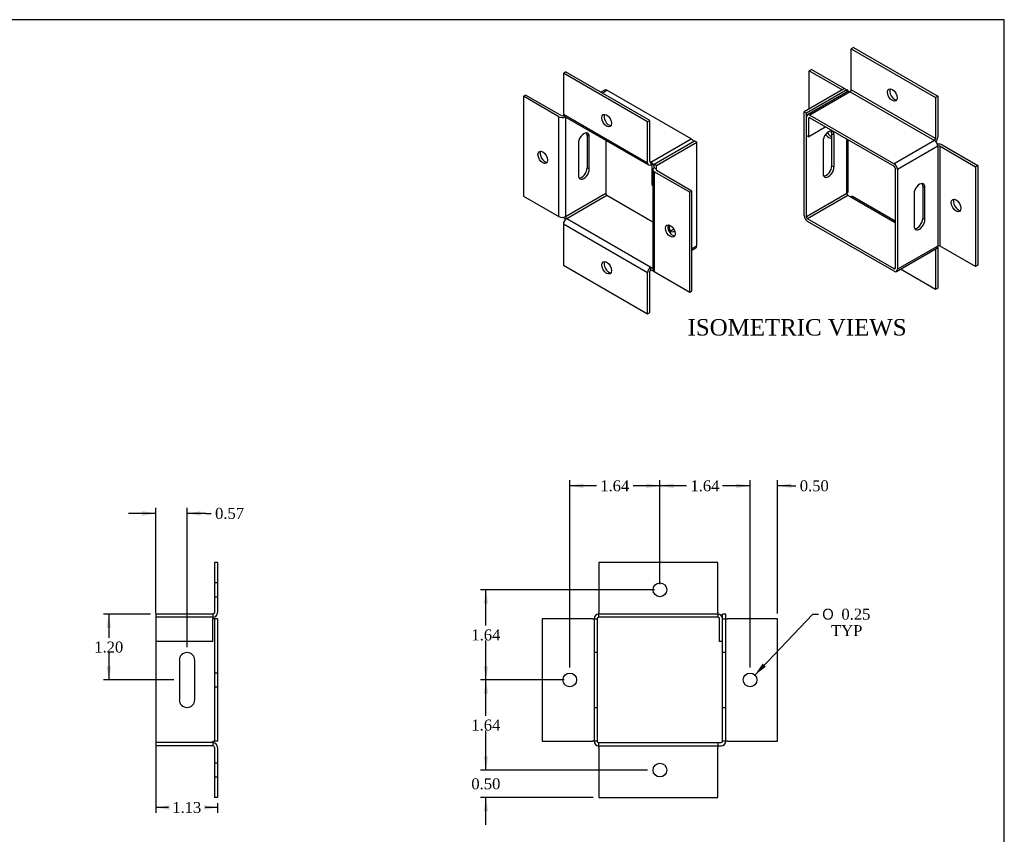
# Model space of a CAD drawing. Header units: inches. Extents: x 0.1 to 35.9, y -0.2 to 23.9.
# Tile 3 of 3: x 18 to 35.9, y 9.1 to 23.9. Entities that reach past the tile are written whole.
import ezdxf
from ezdxf.enums import TextEntityAlignment as Align
from ezdxf.lldxf.tags import DXFTag

# ---------------------------------------------------------------- set-up
doc = ezdxf.new("R2010")
doc.units = ezdxf.units.IN
doc.header["$MEASUREMENT"] = 0
doc.layers.add('COM55557-1', color=7, linetype='Continuous')
doc.layers.add('Default', color=7, linetype='Continuous')
doc.styles.add('SEACAD_Solid_Edge_ANSI1_Symbols', font='txt')
doc.styles.add('SEACAD_Times_New_Roman', font='times.ttf')
tags = doc.linetypes.add('HIDDEN2', pattern=[0.1875, 0.125, -0.0625]).pattern_tags.tags
tags[6:7] = [DXFTag(74, 4), DXFTag(75, 0), DXFTag(340, '0'), DXFTag(46, 0.0), DXFTag(50, 0.0), DXFTag(44, 0.0), DXFTag(45, 0.0)]
tags[4:5] = [DXFTag(74, 4), DXFTag(75, 0), DXFTag(340, '0'), DXFTag(46, 0.0), DXFTag(50, 0.0), DXFTag(44, 0.0), DXFTag(45, 0.0)]
doc.dimstyles.new('HAMMOND_(STH_-_42x28)', dxfattribs={"dimtxt": 0.2, "dimasz": 0.25, "dimexe": 0.1, "dimexo": 0.1, "dimgap": 0.05, "dimtad": 0, "dimtih": 1, "dimtoh": 1, "dimzin": 0, "dimdsep": 46, "dimtxsty": 'SEACAD_Times_New_Roman', "dimblk1": '_SE_FILLED', "dimblk2": '_SE_FILLED', "dimsah": 1, "dimcen": 0.1, "dimadec": 0, "dimazin": 0, "dimtfac": 0.8, "dimtofl": 0, "dimtmove": 0, "dimatfit": 3, "dimfxl": 1, "dimtolj": 1, "dimtzin": 0, "dimarcsym": 0})

# ---------------------------------------------------------------- blocks, each defined once
blk = doc.blocks.new('SE2')
at = {"layer": 'COM55557-1', "color": 7, "linetype": 'Continuous'}
for p, q in [((21.557, 14.047), (21.557, 13.133)), ((21.614, 14.047), (21.557, 14.047)), ((21.614, 14.047), (21.614, 13.133)), ((21.528, 13.104), (20.489, 13.104)), ((20.489, 13.104), (20.489, 13.018)), ((21.528, 13.104), (21.528, 13.018)), ((20.489, 13.018), (20.489, 10.79)), ((21.557, 13.018), (21.528, 13.018)), ((21.557, 13.018), (21.557, 10.79)), ((21.614, 13.018), (21.557, 13.018)), ((21.614, 13.018), (21.614, 10.79)), ((20.917, 12.263), (20.917, 11.544)), ((21.198, 11.544), (21.198, 12.263)), ((20.489, 10.79), (20.489, 10.704)), ((21.528, 10.79), (21.528, 10.704)), ((21.528, 10.79), (21.557, 10.79)), ((21.614, 10.79), (21.557, 10.79)), ((21.528, 10.704), (20.489, 10.704)), ((21.557, 10.675), (21.557, 9.761)), ((21.614, 10.675), (21.614, 9.761)), ((21.614, 9.761), (21.557, 9.761))]:
    blk.add_line(p, q, dxfattribs=at)
at = {"layer": 'COM55557-1', "color": 7, "linetype": 'HIDDEN2'}
for p, q in [((21.614, 13.672), (21.557, 13.672)), ((21.557, 13.422), (21.614, 13.422)), ((21.528, 13.047), (20.489, 13.047)), ((21.528, 12.604), (21.528, 13.018)), ((21.528, 12.604), (20.489, 12.604)), ((21.614, 12.029), (21.557, 12.029)), ((21.557, 11.779), (21.614, 11.779)), ((21.528, 10.761), (20.489, 10.761)), ((21.614, 10.386), (21.557, 10.386)), ((21.557, 10.136), (21.614, 10.136))]:
    blk.add_line(p, q, dxfattribs=at)
at = {"layer": 'COM55557-1', "color": 7, "linetype": 'Continuous'}
for centre, radius, start, end in [((21.528, 13.133), 0.086, 270, 0), ((21.528, 13.133), 0.029, 270, 0), ((21.057, 12.263), 0.141, 0, 180), ((21.057, 11.544), 0.141, 180, 0), ((21.528, 10.675), 0.086, 0, 90), ((21.528, 10.675), 0.029, 0, 90)]:
    blk.add_arc(centre, radius, start, end, dxfattribs=at)
blk = doc.blocks.new('SE5')
at = {"layer": 'COM55557-1', "color": 7, "linetype": 'Continuous'}
for p, q in [((28.557, 14.047), (28.557, 13.133)), ((30.728, 14.047), (28.557, 14.047)), ((30.728, 13.133), (30.728, 14.047)), ((28.557, 13.047), (28.557, 13.133)), ((30.728, 13.133), (30.728, 13.047)), ((30.871, 13.104), (30.814, 13.104)), ((30.814, 13.018), (30.814, 13.104)), ((30.871, 13.018), (30.871, 13.104)), ((28.442, 13.018), (27.528, 13.018)), ((27.528, 13.018), (27.528, 10.79)), ((28.442, 13.018), (28.528, 13.018)), ((28.528, 13.018), (28.528, 10.79)), ((30.728, 13.047), (28.557, 13.047)), ((30.757, 12.604), (30.757, 13.018)), ((30.814, 10.79), (30.814, 13.018)), ((30.814, 12.604), (30.814, 13.018)), ((30.814, 13.018), (30.9, 13.018)), ((31.814, 13.018), (30.9, 13.018)), ((31.814, 10.79), (31.814, 13.018)), ((30.814, 12.604), (30.757, 12.604)), ((27.528, 10.79), (28.442, 10.79)), ((28.528, 10.79), (28.442, 10.79)), ((30.9, 10.79), (30.814, 10.79)), ((30.9, 10.79), (31.814, 10.79)), ((28.557, 10.761), (30.728, 10.761)), ((28.557, 10.675), (28.557, 10.761)), ((28.557, 10.675), (28.557, 9.761)), ((30.728, 10.761), (30.785, 10.761)), ((30.728, 10.761), (30.728, 10.675)), ((30.728, 10.704), (30.785, 10.704)), ((30.728, 9.761), (30.728, 10.675)), ((28.557, 9.761), (30.728, 9.761))]:
    blk.add_line(p, q, dxfattribs=at)
at = {"layer": 'COM55557-1', "color": 7, "linetype": 'HIDDEN2'}
for p, q in [((30.728, 13.104), (28.557, 13.104)), ((28.471, 13.018), (28.471, 10.79)), ((30.871, 10.79), (30.871, 13.018)), ((28.528, 12.404), (28.471, 12.404)), ((30.871, 12.404), (30.814, 12.404)), ((28.471, 11.404), (28.528, 11.404)), ((30.814, 11.404), (30.871, 11.404)), ((28.557, 10.704), (30.728, 10.704))]:
    blk.add_line(p, q, dxfattribs=at)
at = {"layer": 'COM55557-1', "color": 7, "linetype": 'Continuous'}
for centre in [(29.671, 13.547), (28.028, 11.904), (31.314, 11.904), (29.671, 10.261)]:
    blk.add_circle(centre, 0.125, dxfattribs=at)
for centre, radius, start, end in [((28.557, 13.018), 0.086, 90, 180), ((30.728, 13.018), 0.086, 0, 90), ((28.557, 13.018), 0.029, 90, 180), ((30.728, 13.018), 0.029, 0, 90), ((28.557, 10.79), 0.086, 180, 270), ((28.557, 10.79), 0.029, 180, 270), ((30.785, 10.79), 0.029, 270, 0), ((30.785, 10.79), 0.086, 270, 0)]:
    blk.add_arc(centre, radius, start, end, dxfattribs=at)
blk = doc.blocks.new('DMBLK6367')
at = {"layer": 'Default', "linetype": 'Continuous', "transparency": 16777216}
for points in [[(20.239, 14.981), (20.239, 14.898), (20.489, 14.94)], [(21.307, 14.981), (21.057, 14.94), (21.307, 14.898)]]:
    blk.add_hatch(color=7, dxfattribs=at).paths.add_polyline_path(points)
at = {"layer": 'Default', "color": 7, "linetype": 'Continuous', "transparency": 16777216}
for p, q in [((20.489, 14.94), (19.989, 14.94)), ((20.489, 13.118), (20.489, 15.04)), ((21.057, 12.504), (21.057, 15.04)), ((21.397, 14.94), (21.057, 14.94)), ((21.397, 14.94), (21.497, 14.94))]:
    blk.add_line(p, q, dxfattribs=at)
at = {"layer": 'Default', "color": 7, "linetype": 'Continuous', "transparency": 16777216, "style": 'SEACAD_Times_New_Roman'}
blk.add_text('0.57', height=0.2, dxfattribs=at).set_placement((21.567, 15.04), align=Align.TOP_LEFT)
blk = doc.blocks.new('_SE_FILLED')
at = {"color": 0}
blk.add_line((0, 0), (-1, 0), dxfattribs=at)
blk.add_solid([(0, 0), (-1, -0.1665), (-1, 0.1665), (0, 0)], dxfattribs=at)
blk = doc.blocks.new('DMBLK6372')
at = {"layer": 'Default', "linetype": 'Continuous', "transparency": 16777216}
for points in [[(26.46, 10.511), (26.502, 10.261), (26.543, 10.511)], [(26.46, 9.511), (26.543, 9.511), (26.502, 9.761)]]:
    blk.add_hatch(color=7, dxfattribs=at).paths.add_polyline_path(points)
at = {"layer": 'Default', "color": 7, "linetype": 'Continuous', "transparency": 16777216}
for p, q in [((26.502, 10.261), (26.502, 10.761)), ((29.446, 10.261), (26.402, 10.261)), ((28.457, 9.761), (26.402, 9.761)), ((26.502, 9.261), (26.502, 9.761))]:
    blk.add_line(p, q, dxfattribs=at)
at = {"layer": 'Default', "color": 7, "linetype": 'Continuous', "transparency": 16777216, "style": 'SEACAD_Times_New_Roman'}
blk.add_text('0.50', height=0.2, dxfattribs=at).set_placement((26.236, 10.111), align=Align.TOP_LEFT)
blk = doc.blocks.new('DMBLK6373')
at = {"layer": 'Default', "linetype": 'Continuous', "transparency": 16777216}
for points in [[(26.46, 11.654), (26.543, 11.654), (26.502, 11.904)], [(26.46, 10.511), (26.502, 10.261), (26.543, 10.511)]]:
    blk.add_hatch(color=7, dxfattribs=at).paths.add_polyline_path(points)
at = {"layer": 'Default', "color": 7, "linetype": 'Continuous', "transparency": 16777216}
for p, q in [((27.928, 11.904), (26.402, 11.904)), ((26.502, 11.252), (26.502, 11.904)), ((26.502, 10.261), (26.502, 10.982)), ((29.446, 10.261), (26.402, 10.261))]:
    blk.add_line(p, q, dxfattribs=at)
at = {"layer": 'Default', "color": 7, "linetype": 'Continuous', "transparency": 16777216, "style": 'SEACAD_Times_New_Roman'}
blk.add_text('1.64', height=0.2, dxfattribs=at).set_placement((26.236, 11.182), align=Align.TOP_LEFT)
blk = doc.blocks.new('DMBLK6374')
at = {"layer": 'Default', "linetype": 'Continuous', "transparency": 16777216}
for points in [[(26.46, 13.297), (26.543, 13.297), (26.502, 13.547)], [(26.46, 12.154), (26.502, 11.904), (26.543, 12.154)]]:
    blk.add_hatch(color=7, dxfattribs=at).paths.add_polyline_path(points)
at = {"layer": 'Default', "color": 7, "linetype": 'Continuous', "transparency": 16777216}
for p, q in [((29.571, 13.547), (26.402, 13.547)), ((26.502, 12.895), (26.502, 13.547)), ((26.502, 11.904), (26.502, 12.625)), ((27.928, 11.904), (26.402, 11.904))]:
    blk.add_line(p, q, dxfattribs=at)
at = {"layer": 'Default', "color": 7, "linetype": 'Continuous', "transparency": 16777216, "style": 'SEACAD_Times_New_Roman'}
blk.add_text('1.64', height=0.2, dxfattribs=at).set_placement((26.236, 12.825), align=Align.TOP_LEFT)
blk = doc.blocks.new('DMBLK6375')
at = {"layer": 'Default', "linetype": 'Continuous', "transparency": 16777216}
for points in [[(31.064, 15.485), (31.064, 15.402), (31.314, 15.443)], [(32.064, 15.485), (31.814, 15.443), (32.064, 15.402)]]:
    blk.add_hatch(color=7, dxfattribs=at).paths.add_polyline_path(points)
at = {"layer": 'Default', "color": 7, "linetype": 'Continuous', "transparency": 16777216}
for p, q in [((31.314, 15.443), (30.814, 15.443)), ((31.314, 12.129), (31.314, 15.543)), ((31.814, 13.118), (31.814, 15.543)), ((32.049, 15.443), (31.814, 15.443)), ((32.049, 15.443), (32.149, 15.443))]:
    blk.add_line(p, q, dxfattribs=at)
at = {"layer": 'Default', "color": 7, "linetype": 'Continuous', "transparency": 16777216, "style": 'SEACAD_Times_New_Roman'}
blk.add_text('0.50', height=0.2, dxfattribs=at).set_placement((32.219, 15.543), align=Align.TOP_LEFT)
blk = doc.blocks.new('DMBLK6376')
at = {"layer": 'Default', "linetype": 'Continuous', "transparency": 16777216}
for points in [[(29.921, 15.485), (29.671, 15.443), (29.921, 15.402)], [(31.064, 15.485), (31.064, 15.402), (31.314, 15.443)]]:
    blk.add_hatch(color=7, dxfattribs=at).paths.add_polyline_path(points)
at = {"layer": 'Default', "color": 7, "linetype": 'Continuous', "transparency": 16777216}
for p, q in [((29.671, 13.647), (29.671, 15.543)), ((30.157, 15.443), (29.671, 15.443)), ((31.314, 15.443), (30.828, 15.443)), ((31.314, 12.129), (31.314, 15.543))]:
    blk.add_line(p, q, dxfattribs=at)
at = {"layer": 'Default', "color": 7, "linetype": 'Continuous', "transparency": 16777216, "style": 'SEACAD_Times_New_Roman'}
blk.add_text('1.64', height=0.2, dxfattribs=at).set_placement((30.227, 15.543), align=Align.TOP_LEFT)
blk = doc.blocks.new('DMBLK6377')
at = {"layer": 'Default', "linetype": 'Continuous', "transparency": 16777216}
for points in [[(28.278, 15.485), (28.028, 15.443), (28.278, 15.402)], [(29.421, 15.485), (29.421, 15.402), (29.671, 15.443)]]:
    blk.add_hatch(color=7, dxfattribs=at).paths.add_polyline_path(points)
at = {"layer": 'Default', "color": 7, "linetype": 'Continuous', "transparency": 16777216}
for p, q in [((28.028, 12.129), (28.028, 15.543)), ((28.514, 15.443), (28.028, 15.443)), ((29.671, 15.443), (29.185, 15.443)), ((29.671, 13.647), (29.671, 15.543))]:
    blk.add_line(p, q, dxfattribs=at)
at = {"layer": 'Default', "color": 7, "linetype": 'Continuous', "transparency": 16777216, "style": 'SEACAD_Times_New_Roman'}
blk.add_text('1.64', height=0.2, dxfattribs=at).set_placement((28.584, 15.543), align=Align.TOP_LEFT)
blk = doc.blocks.new('DMBLK6378')
at = {"layer": 'Default', "linetype": 'Continuous', "transparency": 16777216}
blk.add_hatch(color=7, dxfattribs=at).paths.add_polyline_path([(31.543, 12.204), (31.4, 11.994), (31.603, 12.146)])
at = {"layer": 'Default', "color": 7, "linetype": 'Continuous', "transparency": 16777216}
for p, q in [((31.4, 11.994), (32.459, 13.103)), ((32.459, 13.103), (32.559, 13.103))]:
    blk.add_line(p, q, dxfattribs=at)
for s, style, p in [('O', 'SEACAD_Solid_Edge_ANSI1_Symbols', (32.629, 13.203)), ('0.25', 'SEACAD_Times_New_Roman', (32.977, 13.203)), ('TYP', 'SEACAD_Times_New_Roman', (32.789, 12.903))]:
    blk.add_text(s, height=0.2, dxfattribs=dict(at, style=style)).set_placement(p, align=Align.TOP_LEFT)
blk = doc.blocks.new('SE6')
at = {"layer": 'COM55557-1', "color": 7, "linetype": 'Continuous'}
for p, q in [((33.198, 23.429), (33.158, 23.405)), ((33.158, 22.659), (33.158, 23.405)), ((33.158, 23.405), (34.693, 22.519)), ((33.198, 23.429), (34.733, 22.542)), ((32.43, 23.032), (32.39, 23.009)), ((32.39, 23.009), (32.996, 22.659)), ((32.39, 22.309), (32.39, 23.009)), ((32.43, 23.032), (33.036, 22.682)), ((33.036, 22.682), (32.302, 22.258)), ((33.077, 22.659), (32.342, 22.235)), ((33.094, 22.628), (32.36, 22.204)), ((33.137, 22.624), (32.403, 22.199)), ((33.036, 22.682), (33.077, 22.659)), ((33.077, 22.618), (33.077, 22.659)), ((33.137, 22.624), (34.672, 21.737)), ((34.693, 21.773), (33.158, 22.659)), ((34.733, 22.542), (34.693, 22.519)), ((34.693, 22.519), (34.693, 21.773)), ((34.733, 22.542), (34.733, 21.796)), ((32.302, 20.368), (32.302, 22.258)), ((32.302, 22.258), (32.342, 22.235)), ((32.342, 20.345), (32.342, 22.235)), ((32.342, 21.826), (32.342, 22.164)), ((32.403, 22.153), (32.382, 22.141)), ((32.382, 21.803), (32.382, 22.141)), ((32.403, 22.199), (33.938, 21.313)), ((32.403, 22.153), (33.938, 21.267)), ((32.695, 21.984), (32.382, 21.803)), ((32.342, 21.826), (32.382, 21.803)), ((32.644, 21.723), (32.644, 21.136)), ((32.803, 21.274), (32.803, 21.861)), ((32.803, 21.861), (32.843, 21.838)), ((32.843, 21.251), (32.843, 21.838)), ((33.077, 20.769), (33.077, 21.764)), ((33.102, 20.805), (33.102, 21.749)), ((34.672, 21.737), (33.938, 21.313)), ((34.733, 21.632), (33.999, 21.208)), ((34.733, 21.632), (34.733, 19.813)), ((34.774, 21.632), (35.421, 21.259)), ((34.774, 19.813), (34.774, 21.632)), ((34.815, 21.655), (35.461, 21.282)), ((32.803, 21.274), (32.843, 21.251)), ((33.958, 21.231), (33.958, 19.412)), ((33.999, 21.208), (33.999, 19.389)), ((35.461, 21.282), (35.421, 21.259)), ((35.421, 21.259), (35.421, 19.44)), ((35.461, 21.282), (35.461, 19.463)), ((34.459, 20.904), (34.5, 20.881)), ((34.459, 20.904), (34.459, 20.317)), ((34.5, 20.294), (34.5, 20.881)), ((33.077, 20.769), (32.342, 20.345)), ((33.097, 20.734), (32.362, 20.31)), ((33.137, 20.711), (33.097, 20.734)), ((33.958, 20.237), (33.137, 20.711)), ((33.958, 20.266), (33.18, 20.715)), ((34.301, 20.766), (34.301, 20.179)), ((33.938, 19.4), (32.362, 20.31)), ((34.459, 20.317), (34.5, 20.294)), ((33.938, 19.354), (32.362, 20.263)), ((33.981, 19.349), (34.715, 19.773)), ((34.733, 19.813), (33.999, 19.389)), ((34.693, 19.761), (34.693, 19.02)), ((34.733, 19.789), (34.733, 19.043)), ((35.421, 19.44), (34.774, 19.813)), ((33.958, 19.412), (33.938, 19.4)), ((34.693, 19.02), (34.051, 19.39)), ((35.461, 19.463), (35.421, 19.44)), ((34.733, 19.043), (34.693, 19.02))]:
    blk.add_line(p, q, dxfattribs=at)
for centre, major_axis, start_param, end_param in [((33.016, 22.624), (-0.086, 0), 3.283385, 3.926991), ((33.137, 22.553), (0.043, -0.0745), 2.356194, 3.141593), ((33.137, 22.647), (0.0145, 0.0251), 3.926991, 5.497787), ((33.946, 22.589), (0.062, -0.108), 3.469899, 5.954879), ((32.403, 22.129), (0.043, -0.0745), 2.356194, 3.926991), ((32.403, 22.129), (0.0145, -0.0251), 2.356194, 3.926991), ((32.743, 21.78), (-0.07, -0.122), 2.356194, 5.497787), ((32.703, 21.803), (-0.07, -0.122), 2.356194, 2.850636), ((32.743, 21.895), (-0.062, 0.108), 1.698841, 3.087712), ((32.784, 21.918), (-0.062, 0.108), 1.588853, 2.569816), ((34.672, 21.761), (-0.0145, -0.0251), 0.785398, 2.356194), ((34.672, 21.667), (-0.043, 0.0745), 3.926991, 5.497787), ((34.672, 21.761), (-0.043, -0.0745), 1.251521, 2.356194), ((34.754, 21.62), (0.086, 0), 0.785398, 1.890072), ((34.754, 21.62), (0.029, 0), 0.785398, 2.356194), ((32.743, 21.193), (0.07, 0.122), 2.356194, 5.497787), ((32.703, 21.216), (0.07, 0.122), 3.432549, 5.497787), ((33.938, 21.243), (-0.043, 0.0745), 3.926991, 5.497787), ((33.938, 21.243), (-0.0145, 0.0251), 3.926991, 5.497787), ((34.4, 20.824), (-0.07, -0.122), 2.356194, 5.497787), ((34.36, 20.847), (-0.07, -0.122), 2.356194, 2.850636), ((33.016, 20.805), (-0.086, 0), 2.356194, 3.141593), ((33.097, 20.758), (0.0145, -0.0251), 3.926991, 5.497787), ((33.137, 20.64), (-0.043, -0.0745), 3.141593, 3.926991), ((35.107, 20.577), (0.062, -0.108), 3.469899, 5.954879), ((32.362, 20.333), (0.043, -0.0745), 3.926991, 5.497787), ((32.362, 20.333), (0.0145, -0.0251), 3.926991, 5.497787), ((34.4, 20.237), (0.07, 0.122), 2.356194, 5.497787), ((34.36, 20.26), (0.07, 0.122), 3.432549, 5.497787), ((34.672, 19.848), (-0.043, 0.0745), 3.141593, 3.926991), ((34.672, 19.754), (-0.043, -0.0745), -3.926991, -3.749612), ((34.754, 19.801), (-0.029, 0), 3.926991, 5.497787), ((33.938, 19.424), (-0.0145, 0.0251), 2.356194, 3.926991), ((33.938, 19.424), (-0.043, 0.0745), 2.356194, 3.926991)]:
    blk.add_ellipse(centre, major_axis=major_axis, ratio=0.57735, start_param=start_param, end_param=end_param, dxfattribs=at)
for centre, major_axis in [((33.905, 22.566), (-0.063, 0.108)), ((35.067, 20.553), (-0.062, 0.108))]:
    blk.add_ellipse(centre, major_axis=major_axis, ratio=0.57735, dxfattribs=at)
blk = doc.blocks.new('SE7')
at = {"layer": 'COM55557-1', "color": 7, "linetype": 'Continuous'}
for p, q in [((27.912, 22.963), (27.952, 22.986)), ((27.912, 22.963), (27.912, 22.216)), ((29.447, 22.076), (27.912, 22.963)), ((29.487, 22.1), (27.952, 22.986)), ((28.664, 22.656), (28.594, 22.616)), ((28.619, 22.601), (28.707, 22.652)), ((30.242, 21.766), (28.707, 22.652)), ((27.184, 22.543), (27.225, 22.566)), ((27.831, 22.169), (27.184, 22.543)), ((27.184, 22.543), (27.184, 20.723)), ((27.871, 22.193), (27.225, 22.566)), ((27.831, 20.35), (27.831, 22.169)), ((27.912, 22.216), (29.447, 21.33)), ((27.912, 22.193), (27.918, 22.189)), ((27.93, 22.177), (29.465, 21.291)), ((27.952, 22.164), (27.952, 20.35)), ((29.447, 22.076), (29.487, 22.1)), ((29.447, 21.33), (29.447, 22.076)), ((29.487, 21.353), (29.487, 22.1)), ((28.385, 21.803), (28.344, 21.826)), ((28.344, 21.826), (28.344, 21.239)), ((28.385, 21.216), (28.385, 21.803)), ((28.687, 21.74), (28.687, 20.775)), ((29.508, 21.342), (30.242, 21.766)), ((29.569, 21.306), (30.303, 21.731)), ((29.609, 21.283), (30.344, 21.707)), ((30.344, 21.707), (30.303, 21.731)), ((30.344, 19.818), (30.344, 21.707)), ((28.186, 21.688), (28.186, 21.101)), ((29.508, 21.342), (29.487, 21.353)), ((28.385, 21.216), (28.344, 21.239)), ((29.508, 21.342), (29.508, 21.295)), ((29.528, 20.921), (29.528, 21.26)), ((29.543, 21.201), (29.543, 19.382)), ((29.609, 21.283), (29.569, 21.306)), ((29.569, 21.236), (29.569, 21.306)), ((29.569, 21.236), (29.569, 21.236)), ((29.569, 21.236), (29.569, 21.236)), ((29.609, 21.213), (29.569, 21.236)), ((29.569, 21.166), (29.569, 19.347)), ((30.215, 20.793), (29.569, 21.166)), ((29.609, 21.213), (29.609, 21.283)), ((29.609, 21.189), (29.609, 21.213)), ((30.255, 20.816), (29.609, 21.189)), ((29.543, 20.913), (29.528, 20.921)), ((30.215, 20.793), (30.255, 20.816)), ((30.255, 18.997), (30.255, 20.816)), ((27.184, 20.723), (27.831, 20.35)), ((27.952, 20.35), (28.687, 20.775)), ((27.973, 20.315), (28.707, 20.739)), ((28.707, 20.739), (29.543, 20.256)), ((30.215, 18.974), (30.215, 20.793)), ((27.973, 20.315), (29.508, 19.429)), ((29.447, 19.323), (27.912, 20.209)), ((27.912, 20.209), (27.912, 19.463)), ((29.843, 20.145), (29.843, 20.198)), ((30.255, 19.767), (30.344, 19.818)), ((30.255, 19.738), (30.326, 19.779)), ((27.912, 19.463), (29.447, 18.577)), ((29.508, 19.429), (29.543, 19.408)), ((29.508, 19.382), (29.508, 19.429)), ((29.508, 19.382), (29.548, 19.359)), ((29.447, 18.577), (29.447, 19.323)), ((29.487, 18.6), (29.487, 19.346)), ((29.569, 19.347), (30.215, 18.974)), ((30.215, 18.974), (30.255, 18.997)), ((29.447, 18.577), (29.487, 18.6))]:
    blk.add_line(p, q, dxfattribs=at)
for centre, major_axis, start_param, end_param in [((28.707, 22.582), (0.043, -0.0745), 2.356194, 3.141593), ((27.891, 22.205), (-0.086, 0), 0.785398, 2.279114), ((27.891, 22.205), (-0.029, 0), 0.785398, 2.356194), ((27.973, 22.252), (0.043, 0.0745), 2.356194, 3.141593), ((27.973, 22.158), (0.043, -0.0745), 3.749612, 3.926991), ((28.74, 22.123), (-0.062, 0.108), 0.328307, 2.813286), ((28.285, 21.746), (-0.07, -0.122), 2.356194, 5.497787), ((28.245, 21.769), (-0.07, -0.122), 2.356194, 2.850636), ((30.242, 21.696), (0.043, -0.0745), 1.570722, 2.356194), ((27.578, 21.452), (0.062, -0.108), 3.469899, 5.954879), ((29.508, 21.365), (0.0145, 0.0251), 2.356194, 3.926991), ((28.285, 21.159), (0.07, 0.122), 2.356194, 5.497787), ((28.245, 21.182), (0.07, 0.122), 3.432549, 5.497787), ((29.508, 21.365), (0.043, 0.0745), 2.356194, 3.926991), ((29.508, 21.271), (0.043, -0.0745), 0.785398, 2.356194), ((29.508, 21.271), (0.0145, -0.0251), 0.785398, 2.356194), ((29.629, 21.201), (0.086, 0), 2.356194, 3.926991), ((29.629, 21.201), (0.029, 0), 2.356194, 3.926991), ((28.707, 20.763), (-0.0145, 0.0251), 0.785398, 2.356194), ((27.891, 20.385), (0.086, 0), 3.926991, 5.497787), ((27.973, 20.245), (-0.043, -0.0745), 3.926991, 5.497787), ((27.973, 20.338), (-0.043, 0.0745), 1.251521, 1.890072), ((27.973, 20.338), (-0.0145, 0.0251), 0.785398, 2.356194), ((29.902, 20.111), (0.062, -0.108), 3.469899, 5.954879), ((29.942, 20.202), (0.07, 0.122), 2.356194, 3.91392), ((29.902, 20.225), (0.07, 0.122), 3.432549, 4.140554), ((30.283, 19.853), (-0.043, 0.0745), 3.141593, 3.926991), ((28.74, 19.44), (-0.062, 0.108), 0.328307, 2.813286), ((29.508, 19.358), (0.043, 0.0745), 0.785398, 2.356194), ((29.508, 19.358), (0.0145, 0.0251), 0.785398, 2.356194), ((29.629, 19.382), (0.086, 0), 3.141593, 3.926991), ((29.548, 19.429), (-0.043, 0.0745), -3.926991, -3.749612)]:
    blk.add_ellipse(centre, major_axis=major_axis, ratio=0.57735, start_param=start_param, end_param=end_param, dxfattribs=at)
for centre, major_axis in [((28.7, 22.1), (0.063, -0.108)), ((27.538, 21.429), (-0.062, 0.108)), ((29.861, 20.087), (0.063, -0.108)), ((28.7, 19.417), (0.062, -0.108))]:
    blk.add_ellipse(centre, major_axis=major_axis, ratio=0.57735, dxfattribs=at)
blk = doc.blocks.new('DMBLK6384')
at = {"layer": 'Default', "linetype": 'Continuous', "transparency": 16777216}
for points in [[(19.59, 12.854), (19.673, 12.854), (19.632, 13.104)], [(19.59, 12.154), (19.632, 11.904), (19.673, 12.154)]]:
    blk.add_hatch(color=7, dxfattribs=at).paths.add_polyline_path(points)
at = {"layer": 'Default', "color": 7, "linetype": 'Continuous', "transparency": 16777216}
for p, q in [((20.389, 13.104), (19.532, 13.104)), ((19.632, 13.104), (19.632, 12.674)), ((19.632, 12.404), (19.632, 11.904)), ((20.817, 11.904), (19.532, 11.904))]:
    blk.add_line(p, q, dxfattribs=at)
at = {"layer": 'Default', "color": 7, "linetype": 'Continuous', "transparency": 16777216, "style": 'SEACAD_Times_New_Roman'}
blk.add_text('1.20', height=0.2, dxfattribs=at).set_placement((19.366, 12.604), align=Align.TOP_LEFT)
blk = doc.blocks.new('DMBLK6385')
at = {"layer": 'Default', "linetype": 'Continuous', "transparency": 16777216}
for points in [[(20.739, 9.538), (20.739, 9.622), (20.489, 9.58)], [(21.364, 9.538), (21.614, 9.58), (21.364, 9.622)]]:
    blk.add_hatch(color=7, dxfattribs=at).paths.add_polyline_path(points)
at = {"layer": 'Default', "color": 7, "linetype": 'Continuous', "transparency": 16777216}
for p, q in [((20.489, 10.69), (20.489, 9.48)), ((20.717, 9.58), (20.489, 9.58)), ((21.614, 9.58), (21.387, 9.58)), ((21.614, 9.661), (21.614, 9.48))]:
    blk.add_line(p, q, dxfattribs=at)
at = {"layer": 'Default', "color": 7, "linetype": 'Continuous', "transparency": 16777216, "style": 'SEACAD_Times_New_Roman'}
blk.add_text('1.13', height=0.2, dxfattribs=at).set_placement((20.787, 9.68), align=Align.TOP_LEFT)
blk = doc.blocks.new('BORDER')
at = {"layer": 'Default', "color": 7, "linetype": 'Continuous'}
for p, q in [((0, 27.86), (-41.86, 27.86)), ((0, 0), (0, 27.86))]:
    blk.add_line(p, q, dxfattribs=at)

msp = doc.modelspace()

# ---------------------------------------------------------------- block references
at = {"layer": 'Default', "color": 7, "xscale": 0.857, "yscale": 0.857, "zscale": 0.857}
msp.add_blockref('BORDER', (35.945, 0.063), dxfattribs=at)
at = {"layer": 'Default'}
for name in ['SE6', 'SE7', 'SE2', 'SE5']:
    msp.add_blockref(name, (0, 0), dxfattribs=at)

# ---------------------------------------------------------------- texts
at = {"layer": 'Default', "color": 7, "linetype": 'Continuous', "style": 'SEACAD_Times_New_Roman'}
msp.add_text('ISOMETRIC VIEWS', height=0.3, dxfattribs=at).set_placement((30.175, 18.482), align=Align.TOP_LEFT)

# ---------------------------------------------------------------- dimensions: what is measured, and where the dimension line sits
at = {"layer": 'Default', "color": 7, "linetype": 'Continuous'}
for base, p1, p2, picture, middle in [((28.028, 15.443), (29.671, 13.547), (28.028, 12.029), 'DMBLK6377', (28.849, 15.443)), ((29.671, 15.443), (31.314, 12.029), (29.671, 13.547), 'DMBLK6376', (30.492, 15.443)), ((20.489449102, 9.579871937), (21.614449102, 10.674546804), (20.489449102, 10.789546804), 'DMBLK6385', (21.051949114, 9.579871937))]:
    dim = msp.add_linear_dim(base=base, p1=p1, p2=p2, text='\\A1;<>', dimstyle='HAMMOND_(STH_-_42x28)', dxfattribs=at)
    dim.commit()
    dim.dimension.update_dxf_attribs({"geometry": picture, "text_midpoint": middle, "dimtype": 160})
for base, p1, p2, picture, middle in [((31.314, 15.443), (31.814, 13.018), (31.314, 12.029), 'DMBLK6375', (32.149, 15.443)), ((20.489, 14.94), (21.057, 12.404), (20.489, 13.018), 'DMBLK6367', (21.497, 14.94))]:
    dim = msp.add_linear_dim(base=base, p1=p1, p2=p2, text='\\A1;<>', dimstyle='HAMMOND_(STH_-_42x28)', override={"dimtmove": 1}, dxfattribs=at)
    dim.commit()
    dim.dimension.update_dxf_attribs({"geometry": picture, "text_midpoint": middle, "dimtype": 160})
for base, p1, p2, picture, middle in [((26.502, 13.547), (28.028, 11.904), (29.671, 13.547), 'DMBLK6374', (26.502, 12.725)), ((19.632, 11.904), (20.489, 13.104), (20.917, 11.904), 'DMBLK6384', (19.632, 12.504)), ((26.502, 11.904), (29.546, 10.261), (28.028, 11.904), 'DMBLK6373', (26.502, 11.082)), ((26.502, 10.261), (28.557, 9.761), (29.546, 10.261), 'DMBLK6372', (26.502, 10.011))]:
    dim = msp.add_linear_dim(base=base, p1=p1, p2=p2, angle=90, text='\\A1;<>', dimstyle='HAMMOND_(STH_-_42x28)', dxfattribs=at)
    dim.commit()
    dim.dimension.update_dxf_attribs({"geometry": picture, "text_midpoint": middle, "dimtype": 160})
dim = msp.add_diameter_dim_2p(p1=(31.227, 11.813), p2=(31.4, 11.994), text='\\A1;<>\\PTYP', dimstyle='HAMMOND_(STH_-_42x28)', dxfattribs=at)
dim.commit()
dim.dimension.update_dxf_attribs({"geometry": 'DMBLK6378', "text_midpoint": (32.559, 13.103), "dimtype": 163})

doc.saveas('drawing.dxf')
